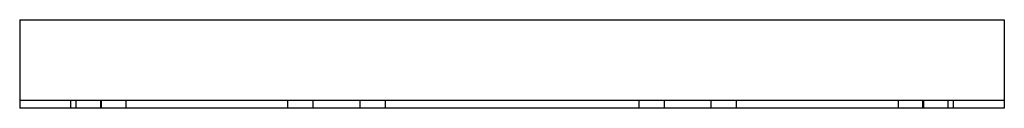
# Model space of a CAD drawing. Header units: millimetres. Extents: x -250 to 250, y -23 to 22.
import ezdxf

# ---------------------------------------------------------------- set-up
doc = ezdxf.new("R2010")
doc.units = ezdxf.units.MM
doc.layers.add('HIDDEN', color=7, linetype='Continuous')
doc.layers.add('THICK', color=7, linetype='Continuous')

msp = doc.modelspace()

# ---------------------------------------------------------------- linework, layer by layer
at = {"layer": 'HIDDEN'}
for p, q in [((-250, 22.5), (-250, 22.5)), ((250, 22.5), (250, 22.5)), ((-250, -18.5), (-250, -18.5)), ((250, -18.5), (-250, -18.5)), ((-224.23, -18.5), (-224.23, -22.5)), ((-221.5, -18.5), (-221.5, -22.5)), ((-209.04, -18.5), (-209.04, -22.5)), ((-208.5, -22.5), (-208.5, -18.5)), ((-196.04, -18.5), (-196.04, -22.5)), ((-114, -18.5), (-114, -22.5)), ((-101, -22.5), (-101, -18.5)), ((-77.33, -18.5), (-77.33, -22.5)), ((-64.33, -18.5), (-64.33, -22.5)), ((64.33, -18.5), (64.33, -22.5)), ((77.33, -18.5), (77.33, -22.5)), ((101, -18.5), (101, -22.5)), ((114, -22.5), (114, -18.5)), ((196.04, -18.5), (196.04, -22.5)), ((208.5, -18.5), (208.5, -22.5)), ((209.04, -18.5), (209.04, -22.5)), ((221.5, -22.5), (221.5, -18.5)), ((224.23, -22.5), (224.23, -18.5)), ((250, -18.5), (250, -18.5)), ((-250, -22.5), (-250, -22.5)), ((250, -22.5), (250, -22.5))]:
    msp.add_line(p, q, dxfattribs=at)
at = {"layer": 'THICK'}
for p, q in [((-250, 22.5), (-250, -22.5)), ((-250, 22.5), (250, 22.5)), ((250, 22.5), (250, -22.5)), ((250, -22.5), (-250, -22.5))]:
    msp.add_line(p, q, dxfattribs=at)

doc.saveas('drawing.dxf')
